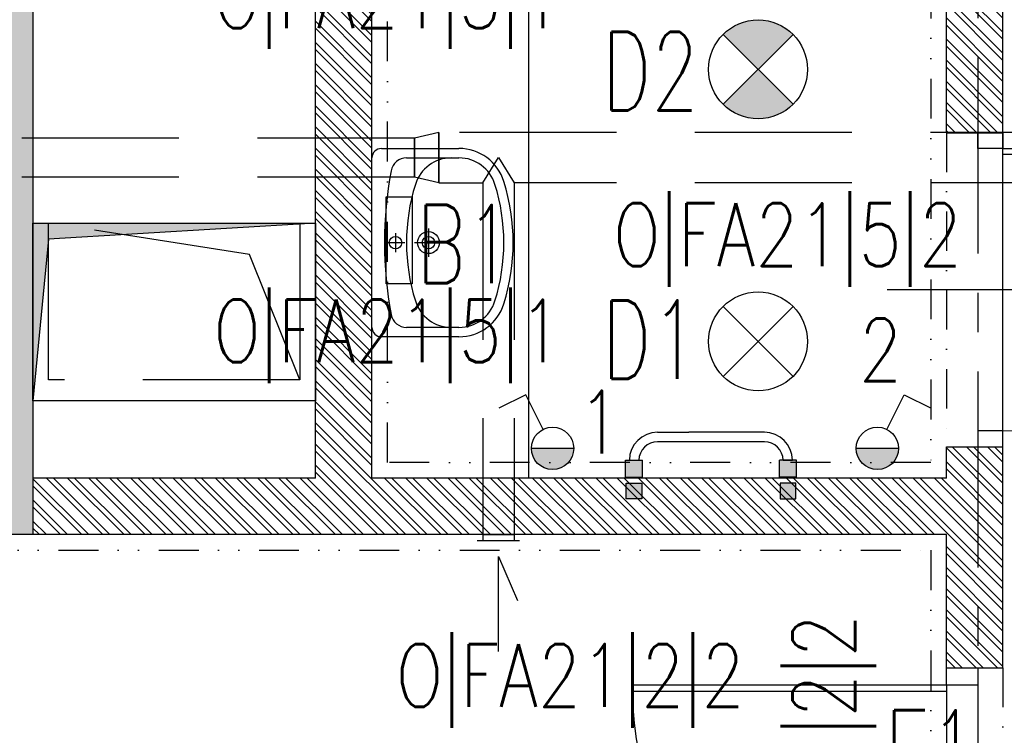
# Model space of a CAD drawing. Extents: x 41755 to 123924, y -112333 to 86187.
# Tile 124 of 256: x 100967 to 101280, y -53037 to -52809. Entities that reach past the tile are written whole.
import ezdxf
from ezdxf.enums import TextEntityAlignment as Align

# ---------------------------------------------------------------- set-up
doc = ezdxf.new("R2010")
doc.units = 0
doc.header["$LTSCALE"] = 50
for name, pattern in [('CENTER', [2, 1.25, -0.25, 0.25, -0.25]), ('DASHDOT', [1, 0.5, -0.25, 0, -0.25]), ('DASHED', [0.75, 0.5, -0.25]), ('DASHED2', [0.375, 0.25, -0.125]), ('DIVIDE', [31.75, 12.7, -6.35, 0, -6.35, 0, -6.35])]:
    doc.linetypes.add(name, pattern=pattern)
doc.layers.get('0').update_dxf_attribs({"color": 101, "linetype": 'CONTINUOUS'})
for name, color, linetype in [('Drz---drzwi', 5, 'CONTINUOUS'), ('E-90', 6, 'CONTINUOUS'), ('E35', 6, 'CONTINUOUS'), ('Ins-co', 2, 'CONTINUOUS'), ('Ins-went', 141, 'CONTINUOUS'), ('Os-osie glowne', 1, 'CENTER'), ('Sc-beton', 7, 'CONTINUOUS'), ('Sc-beton-hatch', 86, 'CONTINUOUS'), ('Sc-cegla pustak', 42, 'CONTINUOUS'), ('Sc-cegla pustak-hatch', 8, 'CONTINUOUS'), ('Sc-nadproza kon', 5, 'DASHED2'), ('Suf-widok', 8, 'CONTINUOUS'), ('W-otwor-strop', 1, 'CONTINUOUS'), ('Wyp-sanitar', 131, 'CONTINUOUS')]:
    doc.layers.add(name, color=color, linetype=linetype)
doc.styles.add('ROMANS', font='romans', dxfattribs={"width": 0.85})

# ---------------------------------------------------------------- blocks, each defined once
blk = doc.blocks.new('_0630_drzwi 120 10')
at = {"ltscale": 7}
for p, q in [((5.5, 5), (5.5, 105)), ((7.5, 5), (7.5, 105)), ((65.5, 18), (65.5, -39))]:
    blk.add_line(p, q, dxfattribs=at)
for points in [[(129.5, 29), (129.5, 5)], [(5.5, 5), (129.5, 5)]]:
    blk.add_lwpolyline(points, dxfattribs=at)
for points in [[(0, -5), (5.5, -5), (5.5, 5), (0, 5)], [(129.5, -5), (135, -5), (135, 5), (129.5, 5)]]:
    blk.add_lwpolyline(points, close=True, dxfattribs=at)
for centre, radius, start, end in [((6.5, 6), 99.01, 359.4213, 89.4213), ((129.5, 5), 24, 90, 180)]:
    blk.add_arc(centre, radius, start, end, dxfattribs=at)
blk = doc.blocks.new('umywalka_60x45')
at = {"ltscale": 25}
for p, q in [((-27, 0), (27, 0)), ((-30, -27.72), (-30, -3)), ((30, -3), (30, -27.72)), ((0, -4.5), (0, -10.5)), ((3, -7.5), (-3, -7.5)), ((-27, -27.72), (-27, -11.03)), ((27, -11.03), (27, -27.72)), ((0, -13.5), (0, -22.5)), ((4.5, -18), (-4.5, -18))]:
    blk.add_line(p, q, dxfattribs=at)
for centre, radius in [((0, -7.5), 2), ((0, -18), 3.5), ((0, -18), 2)]:
    blk.add_circle(centre, radius, dxfattribs=at)
for centre, radius, start, end in [((27, -3), 3, 0, 90), ((-27, -3), 3, 90, 180), ((-22, -11.03), 5, 100.5263, 180), ((0, -129.43), 125.43, 79.4737, 100.5263), ((22, -11.03), 5, 0, 79.4737), ((0, -73.4), 62.4, 72.6871, 107.3129), ((-15, -25.28), 12, 107.3129, 180), ((15, -25.28), 12, 0, 72.6871), ((-15, -27.72), 15, 180, 252.6871), ((-15, -27.72), 12, 180, 252.6871), ((15, -27.72), 12, 287.3129, 0), ((15, -27.72), 15, 287.3129, 0), ((0, 20.4), 62.4, 252.6871, 287.3129), ((0, 20.4), 65.4, 252.6871, 287.3129)]:
    blk.add_arc(centre, radius, start, end, dxfattribs=at)
blk = doc.blocks.new('_0630_DRZWI_90')
at = {"ltscale": 7}
for p, q in [((5, 8), (5, 98)), ((6.8, 8), (6.8, 97.98))]:
    blk.add_line(p, q, dxfattribs=at)
at = {"ltscale": 25}
for p, q in [((50, 19.7), (50, -28.9)), ((5, 8), (0, 8)), ((0, 8), (5, 8)), ((0, 0), (0, 8)), ((95, 8), (5, 8)), ((5, 8), (5, 0)), ((95, 8), (95, 0)), ((100, 8), (95, 8)), ((100, 0), (100, 8)), ((5, 0), (0, 0)), ((5, 0), (0, 0)), ((95, 0), (100, 0)), ((95, 0), (100, 0))]:
    blk.add_line(p, q, dxfattribs=at)
at = {"ltscale": 7}
blk.add_arc((5, 8), 90, 0, 90, dxfattribs=at)
blk = doc.blocks.new('_jdgjdgjhg')
at = {"ltscale": 10}
blk.add_hatch(color=256, dxfattribs=at).paths.add_polyline_path([(-54.2, 4.46), (-48.8, 4.46), (-48.8, 9.86), (-54.2, 9.86)])
h = blk.add_hatch(color=256, dxfattribs=at)
h.paths.add_polyline_path([(0.2, 4.4), (0.2, 9.8), (-5.2, 9.8), (-5.2, 4.4)])
edge = h.paths.add_edge_path(flags=16)
edge.add_line((-4, 9.8), (-1, 9.8))
for points in [[(-49, -2.5), (-54, -2.5), (-54, 2.5), (-49, 2.5)], [(-5, -2.5), (0, -2.5), (0, 2.5), (-5, 2.5)]]:
    blk.add_hatch(color=256).paths.add_polyline_path(points)
for p, q in [((-44, 18.75, 0), (-34.09, 18.75, 0)), ((-10, 15.75, 0), (-44, 15.75, 0)), ((-10, 18.75, 0), (-34.09, 18.75, 0)), ((-54.2, 4.44), (-54.2, 9.84)), ((-54.2, 9.84), (-48.8, 9.84)), ((-53, 9.84), (-50, 9.84)), ((-48.8, 4.44), (-48.8, 9.84)), ((-5.2, 4.44), (-5.2, 9.84)), ((0.2, 9.84), (-5.2, 9.84)), ((-4, 9.84), (-1, 9.84)), ((-1, 9.84), (-4, 9.84)), ((0.2, 4.44), (0.2, 9.84)), ((-54.2, 4.44), (-48.8, 4.44)), ((0.2, 4.44), (-5.2, 4.44)), ((0, 2.5), (-5, 2.5)), ((-5, 2.5), (-5, -2.5)), ((0, -2.5), (0, 2.5)), ((-5, -2.5), (0, -2.5))]:
    blk.add_line(p, q)
blk.add_lwpolyline([(-49, -2.5), (-54, -2.5), (-54, 2.5), (-49, 2.5)], close=True)
for centre, radius, start, end in [((-44, 9.75, 0), 9, 90, 179.4026), ((-44, 9.75, 0), 6, 90, 179.1039), ((-10, 9.75, 0), 9, 0.5974, 90), ((-10, 9.75, 0), 6, 0.8961, 90)]:
    blk.add_arc(centre, radius, start, end)

msp = doc.modelspace()

# ---------------------------------------------------------------- hatches: boundary and pattern name
at = {"layer": 'E35'}
h = msp.add_hatch(color=256, dxfattribs=at)
edge = h.paths.add_edge_path()
edge.add_line((101201.966, -52825.031), (101190.829, -52836.168))
edge.add_ellipse((101201.966, -52825.031), major_axis=(11.137, 11.137), ratio=1, start_angle=180, end_angle=270)
edge.add_line((101213.103, -52836.168), (101201.966, -52825.031))
edge = h.paths.add_edge_path()
edge.add_line((101190.829, -52813.894), (101201.966, -52825.031))
edge.add_line((101201.966, -52825.031), (101213.103, -52813.894))
edge.add_ellipse((101201.966, -52825.031), major_axis=(11.137, 11.137), ratio=1, start_angle=360, end_angle=450)
for points in [[(101129.735, -52945.776), (101143.235, -52945.776, -1)], [(101233.235, -52945.776), (101246.735, -52945.776, -1)]]:
    msp.add_hatch(color=256, dxfattribs=at).paths.add_polyline_path(points)
at = {"layer": 'Sc-beton-hatch'}
h = msp.add_hatch(dxfattribs=at)
h.set_pattern_fill('ANSI33', color=256, style=0)
h.set_pattern_definition([(45, (48983.4185, 565.478), (-4.49012806, 4.49012806), []), (45, (48987.9087, 565.478), (-4.49012806, 4.49012806), [3.175, -1.5875])])
h.paths.add_polyline_path([(100470.966, -51043.233), (100410.966, -51043.233), (100410.966, -51103.233), (100430.966, -51103.233), (100430.966, -51063.233), (100470.966, -51063.233)])
h.paths.add_polyline_path([(100805.966, -51043.233), (100705.966, -51043.233), (100705.966, -51063.233), (100745.966, -51063.233), (100745.966, -51625.233), (100765.966, -51625.233), (100765.966, -51473.233), (101152.966, -51473.233), (101152.966, -51453.233), (100765.966, -51453.233), (100765.966, -51063.233), (100805.966, -51063.233)])
h.paths.add_polyline_path([(100430.966, -51374.233), (100410.966, -51374.233), (100410.966, -51474.233), (100430.966, -51474.233)])
h.paths.add_polyline_path([(101330.966, -51043.233), (101251.966, -51043.233), (101251.966, -51063.233), (101330.966, -51063.233)])
h.paths.add_polyline_path([(101770.966, -51043.233), (101670.966, -51043.233), (101670.966, -51063.233), (101710.966, -51063.233), (101710.966, -51262.233), (101730.966, -51262.233), (101730.966, -51063.233), (101770.966, -51063.233)])
h.paths.add_polyline_path([(101790.966, -51453.233), (101730.966, -51453.233), (101730.966, -51362.233), (101710.966, -51362.233), (101710.966, -51453.233), (101582.904, -51453.233), (101582.904, -51473.233), (101790.966, -51473.233)])
h.paths.add_polyline_path([(101482.904, -51453.233), (101252.966, -51453.233), (101252.966, -51473.233), (101482.904, -51473.233)])
h.paths.add_polyline_path([(101730.966, -51785.233), (101695.966, -51785.233), (101695.966, -51820.233), (101730.966, -51820.233)])
h.paths.add_polyline_path([(102400.966, -50943.233), (102380.966, -50943.233), (102380.966, -51043.233), (102330.966, -51043.233), (102330.966, -51063.233), (102380.966, -51063.233), (102380.966, -51453.233), (101890.966, -51453.233), (101890.966, -51473.233), (102380.966, -51473.233), (102380.966, -51873.233), (102400.966, -51873.233)])
h.paths.add_polyline_path([(102422.966, -50943.233), (102402.966, -50943.233), (102402.966, -51713.233), (102422.966, -51713.233)])
h.paths.add_polyline_path([(102400.966, -52143.233), (102380.966, -52143.233), (102380.966, -52213.233), (102400.966, -52213.233)])
h.paths.add_polyline_path([(102400.966, -52293.233), (102380.966, -52293.233), (102380.966, -52443.233), (101950.966, -52443.233), (101950.966, -52463.233), (102380.966, -52463.233), (102380.966, -52503.233), (102400.966, -52503.233)])
h.paths.add_polyline_path([(102400.966, -52603.233), (102380.966, -52603.233), (102380.966, -52643.233), (102400.966, -52643.233)])
h.paths.add_polyline_path([(102400.966, -52743.233), (102380.966, -52743.233), (102380.966, -53008.233), (102400.966, -53008.233)])
h.paths.add_polyline_path([(101730.966, -52443.233), (101710.966, -52443.233), (101710.966, -52463.233), (101710.966, -52758.233), (101690.966, -52758.233), (101690.966, -52778.233), (101730.966, -52778.233)])
h.paths.add_polyline_path([(101710.966, -52443.233), (101690.966, -52443.233), (101690.966, -52463.233), (101710.966, -52463.233)], flags=16)
h.paths.add_polyline_path([(101556.966, -52758.233), (101503.966, -52758.233), (101503.966, -52463.233), (101488.966, -52463.233), (101488.966, -52758.233), (101468.966, -52758.233), (101468.966, -52778.233), (101556.966, -52778.233)])
h.paths.add_polyline_path([(101556.966, -52443.233), (101468.966, -52443.233), (101468.966, -52463.233), (101556.966, -52463.233)])
h.paths.add_polyline_path([(101334.966, -52443.233), (101281.966, -52443.233), (101281.966, -52463.233), (101334.966, -52463.233)], flags=17)
h.paths.add_polyline_path([(101281.966, -52443.233), (100970.966, -52443.233), (100970.966, -51785.233), (100883.466, -51785.233), (100883.466, -51805.233), (100950.966, -51805.233), (100950.966, -52443.233), (100430.966, -52443.233), (100430.966, -52403.233), (100410.966, -52403.233), (100410.966, -52503.233), (100430.966, -52503.233), (100430.966, -52463.233), (100950.966, -52463.233), (100950.966, -52973.233), (100970.966, -52973.233), (100970.966, -52463.233), (101261.966, -52463.233), (101261.966, -52778.233), (101281.966, -52778.233), (101334.966, -52778.233), (101334.966, -52758.233), (101281.966, -52758.233)])
h.paths.add_polyline_path([(100783.466, -51785.233), (100765.966, -51785.233), (100765.966, -51780.233), (100745.966, -51780.233), (100745.966, -51785.233), (100430.966, -51785.233), (100430.966, -51765.233), (100410.966, -51765.233), (100410.966, -52003.233), (100430.966, -52003.233), (100430.966, -51805.233), (100783.466, -51805.233)])
h.paths.add_polyline_path([(100430.966, -52153.233), (100410.966, -52153.233), (100410.966, -52253.233), (100430.966, -52253.233)])
h.paths.add_polyline_path([(100430.966, -52653.233), (100410.966, -52653.233), (100410.966, -52850.233), (100430.966, -52850.233)], flags=17)
h.paths.add_polyline_path([(100430.966, -52940.233), (100410.966, -52940.233), (100410.966, -52983.233), (100430.966, -52983.233)])
h.paths.add_polyline_path([(101007.966, -53193.233), (100430.966, -53193.233), (100430.966, -53133.233), (100410.966, -53133.233), (100410.966, -53213.233), (101007.966, -53213.233)])
h.paths.add_polyline_path([(101770.966, -53193.233), (101157.966, -53193.233), (101157.966, -53213.233), (101710.966, -53213.233), (101710.966, -53445.233), (101730.966, -53445.233), (101730.966, -53213.233), (101770.966, -53213.233)])
h.paths.add_polyline_path([(102008.966, -53193.233), (101905.966, -53193.233), (101905.966, -53213.233), (102008.966, -53213.233)])
h.paths.add_polyline_path([(102227.966, -53193.233), (102133.966, -53193.233), (102133.966, -53213.233), (102227.966, -53213.233)])
h.paths.add_polyline_path([(102400.966, -53158.233), (102380.966, -53158.233), (102380.966, -53193.233), (102332.966, -53193.233), (102332.966, -53213.233), (102380.966, -53213.233), (102380.966, -53818.233), (102400.966, -53818.233)])
h.paths.add_polyline_path([(101730.966, -53545.233), (101710.966, -53545.233), (101710.966, -53740.233), (101730.966, -53740.233)])
h.paths.add_polyline_path([(101730.966, -53840.233), (101710.966, -53840.233), (101710.966, -53943.233), (101297.571, -53943.233, -0.1551034), (101300.811, -53953.425, -0.1483474), (101297.835, -53963.233), (101710.966, -53963.233), (101710.966, -54023.233), (101730.966, -54023.233)])
h.paths.add_polyline_path([(101297.571, -53943.233), (101295.705, -53943.233), (101295.705, -53963.233), (101297.835, -53963.233, 0.1483474), (101300.811, -53953.425, 0.1551034)])
h.paths.add_polyline_path([(101270.705, -53943.233), (101268.745, -53943.233, 0.1551034), (101265.506, -53953.425, 0.1483474), (101268.481, -53963.233), (101270.705, -53963.233)])
h.paths.add_polyline_path([(101268.745, -53943.233), (101201.966, -53943.233), (101201.966, -53963.233), (101268.481, -53963.233, -0.1483474), (101265.506, -53953.425, -0.1551034)])
h.paths.add_polyline_path([(100980.966, -53943.233), (100970.966, -53943.233), (100930.966, -53943.233), (100930.966, -53968.233), (100970.966, -53968.233), (100980.966, -53968.233)])
h.paths.add_polyline_path([(100490.966, -53943.233), (100410.966, -53943.233), (100410.966, -53963.233), (100490.966, -53963.233)])
h.paths.add_polyline_path([(100530.966, -54448.233), (100510.966, -54448.233), (100510.966, -54481.233), (100530.966, -54481.233)])
h.paths.add_polyline_path([(101773.966, -54593.233), (101730.966, -54593.233), (101730.966, -54503.233), (101710.966, -54503.233), (101710.966, -54593.233), (100530.966, -54593.233), (100530.966, -54578.233), (100510.966, -54578.233), (100510.966, -54593.233), (100270.966, -54593.233), (100270.966, -54618.233), (101773.966, -54618.233)])
h.paths.add_polyline_path([(100220.966, -54593.233), (100170.966, -54593.233), (100170.966, -54618.233), (100220.966, -54618.233)])
h.paths.add_polyline_path([(100120.966, -54593.233), (100070.966, -54593.233), (100070.966, -54618.233), (100120.966, -54618.233)])
h.paths.add_polyline_path([(100020.966, -54593.233), (99970.966, -54593.233), (99970.966, -54618.233), (100020.966, -54618.233)])
h.paths.add_polyline_path([(99920.966, -54593.233), (99880.966, -54593.233), (99880.966, -55500.233), (99980.966, -55500.233), (99980.966, -55515.233), (100000.966, -55515.233), (100000.966, -55480.233), (99900.966, -55480.233), (99900.966, -54618.233), (99920.966, -54618.233)])
h.paths.add_polyline_path([(100585.966, -55633.233), (100000.966, -55633.233), (100000.966, -55615.233), (99980.966, -55615.233), (99980.966, -55633.233), (99780.966, -55633.233), (99780.966, -55988.233), (100510.966, -55988.233), (100510.966, -56028.233), (100530.966, -56028.233), (100530.966, -55988.233), (100582.966, -55988.233), (100582.966, -55968.233), (100530.966, -55968.233), (100530.966, -55813.233), (100510.966, -55813.233), (100510.966, -55968.233), (99800.966, -55968.233), (99800.966, -55653.233), (100510.966, -55653.233), (100510.966, -55663.233), (100530.966, -55663.233), (100530.966, -55653.233), (100585.966, -55653.233)])
h.paths.add_polyline_path([(101310.966, -55968.233), (100810.966, -55968.233), (100810.966, -55880.233), (100790.966, -55880.233), (100790.966, -55968.233), (100737.966, -55968.233), (100737.966, -55988.233), (100790.966, -55988.233), (100790.966, -56028.233), (100810.966, -56028.233), (100810.966, -55988.233), (101310.966, -55988.233)])
h.paths.add_polyline_path([(101490.966, -55633.233), (100735.966, -55633.233), (100735.966, -55653.233), (101490.966, -55653.233)])
h.paths.add_polyline_path([(101777.966, -55968.233), (101730.966, -55968.233), (101730.966, -55853.733), (101710.966, -55853.733), (101710.966, -55968.233), (101590.966, -55968.233), (101590.966, -55988.233), (101777.966, -55988.233)])
h.paths.add_polyline_path([(101802.966, -55963.233), (101777.966, -55963.233), (101777.966, -55988.233), (101802.966, -55988.233)])
h.paths.add_polyline_path([(101730.966, -55128.233), (101710.966, -55128.233), (101710.966, -55723.733), (101730.966, -55723.733)])
h.paths.add_polyline_path([(101953.466, -55963.233), (101928.466, -55963.233), (101928.466, -55988.233), (101953.466, -55988.233)])
h.paths.add_polyline_path([(102103.466, -55963.233), (102078.466, -55963.233), (102078.466, -55988.233), (102103.466, -55988.233)])
h.paths.add_polyline_path([(102253.466, -55963.233), (102228.466, -55963.233), (102228.466, -55988.233), (102253.466, -55988.233)])
h.paths.add_polyline_path([(102365.966, -55968.233), (102320.966, -55968.233), (102320.966, -55988.233), (102365.966, -55988.233)])
h.paths.add_polyline_path([(102400.966, -55953.233), (102365.966, -55953.233), (102365.966, -55988.233), (102400.966, -55988.233)])
h.paths.add_polyline_path([(102400.966, -55891.233), (102380.966, -55891.233), (102380.966, -55953.233), (102400.966, -55953.233)])
h.paths.add_polyline_path([(102400.966, -55815.733), (102375.966, -55815.733), (102375.966, -55840.733), (102400.966, -55840.733)])
h.paths.add_polyline_path([(102400.966, -55665.733), (102375.966, -55665.733), (102375.966, -55690.733), (102400.966, -55690.733)])
h.paths.add_polyline_path([(102400.966, -55515.733), (102375.966, -55515.733), (102375.966, -55540.733), (102400.966, -55540.733)])
h.paths.add_polyline_path([(102400.966, -55365.733), (102375.966, -55365.733), (102375.966, -55390.733), (102400.966, -55390.733)])
h.paths.add_polyline_path([(102400.966, -55240.733), (102380.966, -55240.733), (102380.966, -55260.733), (102400.966, -55260.733)])
h.paths.add_polyline_path([(102400.966, -55215.733), (102375.966, -55215.733), (102375.966, -55240.733), (102400.966, -55240.733)])
h.paths.add_polyline_path([(102400.966, -55033.233), (102380.966, -55033.233), (102380.966, -55215.733), (102400.966, -55215.733)])
h.paths.add_polyline_path([(102400.966, -54833.233), (102365.966, -54833.233), (102365.966, -54798.233), (102345.966, -54798.233), (102345.966, -54853.233), (102380.966, -54853.233), (102380.966, -54883.233), (102400.966, -54883.233)])
h.paths.add_polyline_path([(102365.966, -54537.733), (102345.966, -54537.733), (102345.966, -54593.233), (101908.966, -54593.233), (101908.966, -54618.233), (102345.966, -54618.233), (102345.966, -54648.233), (102365.966, -54648.233), (102365.966, -54618.233)])
h.paths.add_polyline_path([(101730.966, -54128.233), (101710.966, -54128.233), (101710.966, -54353.233), (101730.966, -54353.233)])
h.paths.add_polyline_path([(102365.966, -54131.233), (102400.966, -54131.233), (102400.966, -54088.233), (102380.966, -54088.233), (102380.966, -54111.233), (102345.966, -54111.233), (102345.966, -54417.733), (102365.966, -54417.733)])
h.paths.add_polyline_path([(102400.966, -53918.233), (102380.966, -53918.233), (102380.966, -53988.233), (102400.966, -53988.233)])
at = {"layer": 'Sc-cegla pustak-hatch'}
h = msp.add_hatch(dxfattribs=at)
h.set_pattern_fill('ANSI32', color=256, scale=0.5, angle=90, style=0)
h.set_pattern_definition([(135, (48983.4185, 565.478), (-3.36759605, -3.36759605), []), (135, (48983.4185, 567.723), (-3.36759605, -3.36759605), [])])
h.paths.add_polyline_path([(100430.966, -51745.233), (100410.966, -51745.233), (100410.966, -51765.233), (100430.966, -51765.233)])
h.paths.add_polyline_path([(101330.966, -51063.233), (101312.966, -51063.233), (101312.966, -51262.233), (101330.966, -51262.233)])
h.paths.add_polyline_path([(101455.966, -51382.233), (101330.966, -51382.233), (101330.966, -51362.233), (101312.966, -51362.233), (101312.966, -51453.233), (101330.966, -51453.233), (101330.966, -51400.233), (101437.966, -51400.233), (101437.966, -51453.233), (101455.966, -51453.233)])
h.paths.add_polyline_path([(102049.966, -51473.233), (102031.966, -51473.233), (102031.966, -51525.233), (101968.966, -51525.233), (101968.966, -51473.233), (101950.966, -51473.233), (101950.966, -51548.233), (101968.966, -51548.233), (101968.966, -51543.233), (102049.966, -51543.233)])
h.paths.add_polyline_path([(101968.966, -51648.233), (101950.966, -51648.233), (101950.966, -52323.233), (101968.966, -52323.233), (101968.966, -52193.233), (102380.966, -52193.233), (102380.966, -52175.233), (101968.966, -52175.233)])
h.paths.add_polyline_path([(101968.966, -52463.233), (101950.966, -52463.233), (101950.966, -52543.233), (101968.966, -52543.233)])
h.paths.add_polyline_path([(101968.966, -52423.233), (101950.966, -52423.233), (101950.966, -52443.233), (101968.966, -52443.233)])
h.paths.add_polyline_path([(101968.966, -52643.233), (101950.966, -52643.233), (101950.966, -52973.233), (101968.966, -52973.233), (101968.966, -52946.233), (102050.966, -52946.233), (102050.966, -52954.233), (102042.966, -52954.233), (102042.966, -52973.233), (102380.966, -52973.233), (102380.966, -52955.233), (102060.966, -52955.233), (102060.966, -52928.233), (101968.966, -52928.233)])
h.paths.add_polyline_path([(101279.966, -52945.233), (101261.966, -52945.233), (101261.966, -52955.233), (101078.966, -52955.233), (101078.966, -52687.233), (101060.966, -52687.233), (101060.966, -52955.233), (100970.966, -52955.233), (100970.966, -52973.233), (101261.966, -52973.233), (101261.966, -53015.733), (101279.966, -53015.733)])
h.paths.add_polyline_path([(101279.966, -52778.233), (101261.966, -52778.233), (101261.966, -52845.233), (101279.966, -52845.233)])
h.paths.add_polyline_path([(100950.966, -52955.233), (100925.966, -52955.233), (100925.966, -52973.233), (100950.966, -52973.233)])
h.paths.add_polyline_path([(100825.966, -52955.233), (100430.966, -52955.233), (100430.966, -52973.233), (100825.966, -52973.233)])
h.paths.add_polyline_path([(100428.966, -53213.233), (100410.966, -53213.233), (100410.966, -53333.233), (100428.966, -53333.233)])
h.paths.add_polyline_path([(100428.966, -53483.233), (100410.966, -53483.233), (100410.966, -53548.233), (100428.966, -53548.233)])
h.paths.add_polyline_path([(100428.966, -53698.233), (100410.966, -53698.233), (100410.966, -53763.233), (100428.966, -53763.233)])
h.paths.add_polyline_path([(100428.966, -53913.233), (100410.966, -53913.233), (100410.966, -53943.233), (100428.966, -53943.233)])
h.paths.add_polyline_path([(100428.966, -53963.233), (100410.966, -53963.233), (100410.966, -53978.233), (100428.966, -53978.233)])
h.paths.add_polyline_path([(100428.966, -54128.233), (100410.966, -54128.233), (100410.966, -54193.233), (100428.966, -54193.233)])
h.paths.add_polyline_path([(100428.966, -54343.233), (100410.966, -54343.233), (100410.966, -54466.233), (100510.966, -54466.233), (100510.966, -54448.233), (100428.966, -54448.233)])
h.paths.add_polyline_path([(101335.966, -54321.233), (101279.966, -54321.233), (101279.966, -53970.786, -0.2026768), (101268.481, -53963.233), (101261.966, -53963.233), (101261.966, -54339.233), (101335.966, -54339.233)])
h.paths.add_polyline_path([(101710.966, -54321.233), (101510.966, -54321.233), (101510.966, -53963.233), (101492.966, -53963.233), (101492.966, -54321.233), (101435.966, -54321.233), (101435.966, -54339.233), (101710.966, -54339.233)])
h.paths.add_polyline_path([(101710.966, -53645.233), (101352.966, -53645.233), (101352.966, -53562.233), (101279.966, -53562.233), (101279.966, -53213.233), (101261.966, -53213.233), (101261.966, -53943.233), (101268.745, -53943.233, -0.1958107), (101279.966, -53936.063), (101279.966, -53580.233), (101334.966, -53580.233), (101334.966, -53943.233), (101352.966, -53943.233), (101352.966, -53663.233), (101710.966, -53663.233)])
h.paths.add_polyline_path([(101279.966, -53936.063, 0.1514484), (101270.705, -53940.913), (101279.966, -53940.913)], flags=17)
h.paths.add_polyline_path([(101279.966, -53940.913), (101270.705, -53940.913), (101270.705, -53943.233), (101279.966, -53943.233)], flags=17)
h.paths.add_polyline_path([(101490.966, -54618.233), (101472.966, -54618.233), (101472.966, -54648.233), (101490.966, -54648.233)])
h.paths.add_polyline_path([(101490.966, -54798.233), (101472.966, -54798.233), (101472.966, -55633.233), (101490.966, -55633.233)])
h.paths.add_polyline_path([(101773.966, -55128.233), (101730.966, -55128.233), (101730.966, -55146.233), (101773.966, -55146.233)])
h.paths.add_polyline_path([(102180.966, -55128.233), (101968.966, -55128.233), (101950.966, -55128.233), (101923.966, -55128.233), (101923.966, -55146.233), (102180.966, -55146.233)])
h.paths.add_polyline_path([(101968.966, -54853.233), (102190.966, -54853.233), (102190.966, -54835.233), (101950.966, -54835.233), (101950.966, -55128.233), (101968.966, -55128.233)])
h.paths.add_polyline_path([(102345.966, -54835.233), (102290.966, -54835.233), (102290.966, -54853.233), (102345.966, -54853.233)])
h.paths.add_polyline_path([(101968.966, -54453.233), (101950.966, -54453.233), (101950.966, -54593.233), (101968.966, -54593.233)])
h.paths.add_polyline_path([(101968.966, -54129.233), (102345.966, -54129.233), (102345.966, -54111.233), (101968.966, -54111.233), (101968.966, -53840.233), (101950.966, -53840.233), (101950.966, -54353.233), (101968.966, -54353.233)])
h.paths.add_polyline_path([(102380.966, -53645.233), (101995.966, -53645.233), (101995.966, -53553.233), (101968.966, -53553.233), (101968.966, -53531.233), (101950.966, -53531.233), (101950.966, -53571.233), (101977.966, -53571.233), (101977.966, -53645.233), (101950.966, -53645.233), (101950.966, -53740.233), (101968.966, -53740.233), (101968.966, -53663.233), (102380.966, -53663.233)])
h.paths.add_polyline_path([(101968.966, -53213.233), (101950.966, -53213.233), (101950.966, -53441.233), (101968.966, -53441.233)])
h.paths.add_polyline_path([(101279.966, -53150.733), (101261.966, -53150.733), (101261.966, -53193.233), (101279.966, -53193.233)])
at = {"layer": 'W-otwor-strop', "ltscale": 0.5}
msp.add_hatch(color=256, dxfattribs=at).paths.add_polyline_path([(100970.966, -52930.655), (100970.966, -52874.077), (101060.966, -52874.077), (100975.966, -52879.077)])

# ---------------------------------------------------------------- linework, layer by layer
at = {"layer": 'E35'}
for p, q in [((101213.103, -52836.168), (101190.829, -52813.894)), ((101213.103, -52813.894), (101190.829, -52836.168)), ((101213.103, -52900.561), (101190.829, -52922.835)), ((101213.103, -52922.835), (101190.829, -52900.561)), ((101127.937, -52928.705), (101119.402, -52932.979)), ((101133.463, -52939.74), (101127.937, -52928.705)), ((101243.008, -52939.74), (101248.533, -52928.705)), ((101248.533, -52928.705), (101257.069, -52932.979)), ((101143.235, -52945.776), (101129.735, -52945.776)), ((101246.735, -52945.776), (101233.235, -52945.776))]:
    msp.add_line(p, q, dxfattribs=at)
msp.add_lwpolyline([(101083.466, -52865.634), (101091.741, -52865.634), (101091.741, -52893.333), (101083.466, -52893.333)], close=True, dxfattribs=at)
for centre, radius in [((101201.966, -52825.031), 15.75), ((101201.966, -52911.698), 15.75), ((101136.485, -52945.776), 6.75), ((101239.985, -52945.776), 6.75)]:
    msp.add_circle(centre, radius, dxfattribs=at)
at = {"layer": 'Ins-went', "linetype": 'DASHED', "ltscale": 2}
for p, q in [((101100.266, -52845.158), (101092.466, -52846.908)), ((101100.266, -52861.158), (101100.266, -52845.158)), ((101100.266, -52845.158), (101100.266, -52861.158)), ((101831.866, -52845.158), (101100.266, -52845.158)), ((101092.466, -52846.908), (100950.966, -52846.908)), ((101092.466, -52846.908), (101092.466, -52859.408)), ((101092.466, -52859.408), (101092.466, -52846.908)), ((101114.266, -52861.158), (101119.266, -52853.158)), ((101119.266, -52853.158), (101124.266, -52861.158)), ((101092.466, -52859.408), (100950.966, -52859.408)), ((101100.266, -52861.158), (101092.466, -52859.408)), ((101114.266, -52861.158), (101114.266, -52973.258)), ((101124.266, -52861.158), (101124.266, -52973.258)), ((101128.766, -52861.158), (101124.266, -52861.158)), ((101831.866, -52861.158), (101128.766, -52861.158)), ((101039.966, -52883.983), (100975.966, -52873.983)), ((100975.966, -52923.983), (100975.966, -52873.983)), ((100975.966, -52873.983), (101055.966, -52873.983)), ((101055.966, -52873.983), (101055.966, -52923.983)), ((101055.966, -52923.983), (101039.966, -52883.983)), ((101055.966, -52923.983), (100975.966, -52923.983)), ((101114.266, -52973.258), (101124.266, -52973.258)), ((101114.266, -52973.258), (101114.266, -52975.258)), ((101124.266, -52973.258), (101114.266, -52973.258)), ((101124.266, -52973.258), (101124.266, -52975.258)), ((101126.016, -52975.258), (101112.516, -52975.258))]:
    msp.add_line(p, q, dxfattribs=at)
for points in [[(101100.266, -52861.158), (101114.266, -52861.158)], [(101119.266, -53010.496), (101119.266, -52980.258), (101125.288, -52994.272)]]:
    msp.add_lwpolyline(points, dxfattribs=at)
at = {"layer": 'Os-osie glowne'}
msp.add_lwpolyline([(101271.966, -50521.233), (101271.966, -56498.233)], dxfattribs=at)
at = {"layer": 'Sc-beton'}
for points in [[(100970.966, -52463.233), (100970.966, -52973.233)], [(100970.966, -52973.233), (100950.966, -52973.233)]]:
    msp.add_lwpolyline(points, dxfattribs=at)
at = {"layer": 'Sc-cegla pustak'}
for points in [[(101060.966, -52955.233), (101060.966, -52687.233)], [(101078.966, -52955.233), (101078.966, -52687.233)], [(101261.966, -52845.233), (101261.966, -52778.233)], [(101279.966, -52845.233), (101279.966, -52778.233)], [(101261.966, -52845.233), (101279.966, -52845.233)], [(101261.966, -52955.233), (101261.966, -52945.233)], [(101261.966, -52955.233), (101261.966, -52945.233)], [(101261.966, -52945.233), (101279.966, -52945.233)], [(101279.966, -53015.733), (101279.966, -52945.233)], [(101060.966, -52955.233), (100970.966, -52955.233)], [(101261.966, -52955.233), (101078.966, -52955.233)], [(101261.966, -52973.233), (100970.966, -52973.233)], [(101261.966, -53015.733), (101261.966, -52973.233)], [(101261.966, -53015.733), (101279.966, -53015.733)]]:
    msp.add_lwpolyline(points, dxfattribs=at)
at = {"layer": 'Sc-nadproza kon', "linetype": 'DASHDOT', "ltscale": 0.5}
for points in [[(101261.966, -52845.233), (101261.966, -52945.233)], [(101279.966, -53015.733), (101279.966, -53150.733)]]:
    msp.add_lwpolyline(points, dxfattribs=at)
at = {"layer": 'Suf-widok', "linetype": 'DIVIDE', "ltscale": 0.02}
for points in [[(101083.966, -52700.233), (101256.966, -52700.233), (101256.966, -52950.233), (101083.966, -52950.233)], [(100435.966, -52978.233), (101256.966, -52978.233), (101256.966, -53188.233), (100435.966, -53188.233)]]:
    msp.add_lwpolyline(points, close=True, dxfattribs=at)
at = {"layer": 'W-otwor-strop', "ltscale": 0.5}
msp.add_lwpolyline([(100970.966, -52874.077), (101060.966, -52874.077), (101060.966, -52930.655), (100970.966, -52930.655)], close=True, dxfattribs=at)
msp.add_lwpolyline([(100970.966, -52930.655), (100970.966, -52874.077), (101060.966, -52874.077), (100975.966, -52879.077), (100970.966, -52930.655)], dxfattribs=at)
at = {"layer": 'Wyp-sanitar'}
msp.add_lwpolyline([(101128.966, -52955.233), (101128.966, -52695.233)], dxfattribs=at)

# ---------------------------------------------------------------- block references
at = {"layer": 'Drz---drzwi', "rotation": 270}
msp.add_blockref('_0630_DRZWI_90', (101271.966, -52845.233), dxfattribs=at)
at = {"layer": 'Drz---drzwi', "xscale": -1, "rotation": 89.99999999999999}
msp.add_blockref('_0630_drzwi 120 10', (101266.966, -53015.733), dxfattribs=at)
at = {"layer": 'Ins-co'}
msp.add_blockref('_jdgjdgjhg', (101213.962, -52959.4, 0), dxfattribs=at)
at = {"layer": 'Wyp-sanitar', "rotation": 89.99999999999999}
msp.add_blockref('umywalka_60x45', (101078.966, -52880.233), dxfattribs=at)

# ---------------------------------------------------------------- texts
at = {"layer": 'E-90', "style": 'ROMANS', "width": 0.8}
for s, rotation, p in [('O|FA21|5|1', 360, (101083.977, -52803.28)), ('O|FA21|5|2', 0, (101211.36, -52879.121)), ('O|FA21|5|1', 360, (101083.977, -52909.78)), ('2', 0, (101240.963, -52914.384)), ('1', 0, (101151.457, -52937.384)), ('O|FA21|2|2', 90, (101224.318, -53054.163)), ('O|FA21|2|2', 0, (101142.105, -53019.566))]:
    msp.add_text(s, height=20, rotation=rotation, dxfattribs=at).set_placement(p, align=Align.MIDDLE)
at = {"layer": 'E35', "style": 'ROMANS', "width": 0.7}
for s, p in [('D2', (101167.599, -52825.599)), ('B1', (101108.468, -52880.688)), ('D1', (101167.599, -52911.13)), ('E1', (101256.991, -53041.701))]:
    msp.add_text(s, height=25, dxfattribs=at).set_placement(p, align=Align.MIDDLE)

doc.saveas('drawing.dxf')
